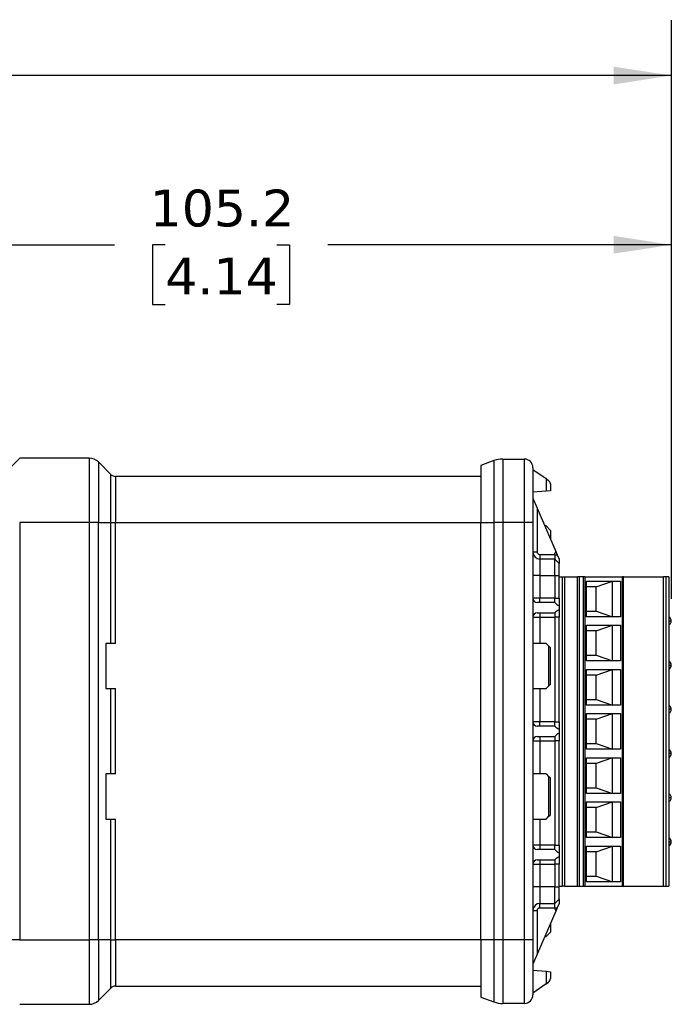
# Model space of a CAD drawing. Header units: millimetres. Extents: x 13 to 546, y 13 to 419.
# Tile 11 of 17: x 355 to 430, y 108 to 221. Entities that reach past the tile are written whole.
import ezdxf

# ---------------------------------------------------------------- set-up
doc = ezdxf.new("R2010")
doc.units = ezdxf.units.MM
doc.header["$LTSCALE"] = 2
doc.linetypes.add('SLD-Solid', pattern=[0])
doc.layers.add('DIMENSIONS', color=140, linetype='SLD-Solid', lineweight=25)
doc.styles.add('SLDTEXTSTYLE0', font='VERDANA.TTF')
doc.dimstyles.new('SLDDIMSTYLE0', dxfattribs={"dimtxt": 4.316016, "dimasz": 6.604, "dimexe": 0, "dimexo": 0.0625, "dimgap": 1.079004, "dimtad": 0, "dimtih": 1, "dimtoh": 1, "dimrnd": 1e-09, "dimzin": 12, "dimdsep": 46, "dimtxsty": 'SLDTEXTSTYLE0', "dimsah": 1, "dimcen": 0.09, "dimadec": 0, "dimazin": 3, "dimtfac": 1, "dimtofl": 0, "dimtmove": 0, "dimatfit": 3, "dimfxl": 0, "dimfrac": 2, "dimtolj": 1, "dimtzin": 12, "dimarcsym": 0})

# ---------------------------------------------------------------- blocks, each defined once
blk = doc.blocks.new('_D_4')
at = {"layer": 'DIMENSIONS'}
for p, q in [((324.74, 169.97), (324.74, 201.21)), ((429.94, 154.15), (429.94, 201.21)), ((324.74, 194.86), (365.92, 194.86)), ((371.77, 194.86), (370.32, 194.86)), ((370.32, 194.86), (370.32, 188.01)), ((384.59, 194.86), (386.04, 194.86)), ((386.04, 194.86), (386.04, 188.01)), ((429.94, 194.86), (390.44, 194.86)), ((370.32, 188.01), (371.77, 188.01)), ((386.04, 188.01), (384.59, 188.01))]:
    blk.add_line(p, q, dxfattribs=at)
for points in [[(324.74, 194.86), (331.34, 193.85), (331.34, 195.88)], [(429.94, 194.86), (423.33, 195.88), (423.33, 193.85)]]:
    blk.add_solid(points, dxfattribs=at)
at = {"layer": 'DIMENSIONS', "char_height": 4.233, "attachment_point": 1, "style": 'SLDTEXTSTYLE0'}
for s, insert in [('105.2', (369.97, 201.21)), ('4.14', (371.77, 193.38))]:
    blk.add_mtext(s, dxfattribs=dict(at, insert=insert))
blk = doc.blocks.new('_D_5')
at = {"layer": 'DIMENSIONS'}
for p, q in [((238.74, 154.47), (238.74, 220.68)), ((429.94, 154.15), (429.94, 220.68)), ((238.74, 214.33), (312.83, 214.33)), ((318.67, 214.33), (317.23, 214.33)), ((317.23, 214.33), (317.23, 207.47)), ((331.5, 214.33), (332.95, 214.33)), ((332.95, 214.33), (332.95, 207.47)), ((429.94, 214.33), (337.35, 214.33)), ((317.23, 207.47), (318.67, 207.47)), ((332.95, 207.47), (331.5, 207.47))]:
    blk.add_line(p, q, dxfattribs=at)
for points in [[(238.74, 214.33), (245.34, 213.31), (245.34, 215.34)], [(429.94, 214.33), (423.33, 215.34), (423.33, 213.31)]]:
    blk.add_solid(points, dxfattribs=at)
at = {"layer": 'DIMENSIONS', "char_height": 4.233, "attachment_point": 1, "style": 'SLDTEXTSTYLE0'}
for s, insert in [('191.2', (316.88, 220.67)), ('7.53', (318.67, 212.85))]:
    blk.add_mtext(s, dxfattribs=dict(at, insert=insert))

msp = doc.modelspace()

# ---------------------------------------------------------------- linework, layer by layer
for p, q in [((355.036, 170.328), (354.036, 169.328)), ((363.015, 170.328), (355.036, 170.328)), ((363.015, 170.328), (363.015, 162.928)), ((364.075, 169.889), (364.075, 162.928)), ((365.502, 168.462), (364.075, 169.889)), ((409.539, 170.047), (408.036, 169.5)), ((409.539, 170.047), (409.539, 162.928)), ((410.565, 170.228), (410.565, 162.928)), ((410.565, 170.228), (413.036, 170.228)), ((413.036, 170.228), (413.036, 162.928)), ((408.036, 169.5), (408.036, 162.928)), ((414.036, 169.028), (415.536, 167.978)), ((365.502, 162.928), (365.502, 168.462)), ((366.067, 168.228), (366.067, 162.928)), ((408.036, 168.228), (366.067, 168.228)), ((415.536, 167.978), (415.536, 166.534)), ((415.536, 167.978), (415.823, 167.777)), ((415.536, 166.534), (414.036, 166.403)), ((416.036, 166.578), (415.536, 166.534)), ((416.036, 167.367), (416.036, 166.578)), ((414.036, 165.728), (414.536, 164.561)), ((414.536, 164.561), (414.536, 159.528)), ((414.536, 164.561), (416.661, 159.603)), ((355.036, 162.928), (355.036, 114.928)), ((363.015, 162.928), (355.036, 162.928)), ((363.015, 162.928), (363.015, 114.928)), ((364.075, 162.928), (363.015, 162.928)), ((364.075, 114.928), (364.075, 162.928)), ((364.075, 162.928), (365.502, 162.928)), ((365.502, 149.028), (365.502, 162.928)), ((365.502, 162.928), (366.067, 162.928)), ((366.067, 149.028), (366.067, 162.928)), ((366.067, 162.928), (408.036, 162.928)), ((408.036, 114.928), (408.036, 162.928)), ((408.036, 162.928), (409.539, 162.928)), ((409.539, 162.928), (409.539, 114.928)), ((410.565, 162.928), (409.539, 162.928)), ((410.565, 162.928), (410.565, 114.928)), ((413.036, 162.928), (410.565, 162.928)), ((414.036, 162.928), (413.036, 162.928)), ((413.036, 162.928), (413.036, 114.928)), ((414.036, 162.928), (414.036, 114.928)), ((415.536, 162.528), (415.407, 162.528)), ((415.536, 162.528), (416.036, 162.028)), ((416.036, 162.028), (416.036, 161.061)), ((414.536, 159.528), (414.036, 159.528)), ((414.836, 159.228), (414.836, 158.728)), ((416.536, 159.228), (414.836, 159.228)), ((414.836, 158.728), (414.836, 156.828)), ((416.536, 158.728), (414.836, 158.728)), ((416.536, 159.228), (416.822, 159.228)), ((416.536, 159.228), (416.536, 158.728)), ((416.536, 156.828), (416.536, 158.728)), ((416.536, 158.728), (417.036, 158.228)), ((416.661, 159.603), (416.822, 159.228)), ((416.822, 159.228), (417.036, 158.728)), ((417.036, 158.728), (417.036, 158.228)), ((417.036, 156.828), (417.036, 158.228)), ((414.836, 156.828), (414.036, 156.828)), ((414.836, 156.828), (414.836, 154.228)), ((414.836, 156.828), (416.536, 156.828)), ((416.536, 156.828), (416.536, 154.228)), ((416.536, 156.828), (417.036, 156.828)), ((417.036, 154.228), (417.036, 156.828)), ((417.036, 156.688), (417.418, 156.688)), ((417.418, 121.128), (417.418, 156.688)), ((417.418, 156.688), (417.648, 156.688)), ((417.648, 156.688), (417.648, 121.128)), ((417.648, 156.688), (419.146, 156.688)), ((419.376, 156.688), (419.146, 156.688)), ((419.146, 121.128), (419.146, 156.688)), ((419.376, 121.128), (419.376, 156.688)), ((419.793, 156.688), (419.376, 156.688)), ((419.986, 156.688), (419.793, 156.688)), ((419.793, 156.688), (419.793, 121.128)), ((419.986, 156.688), (419.986, 121.128)), ((419.986, 156.688), (424.318, 156.688)), ((424.318, 121.128), (424.318, 156.688)), ((424.425, 156.688), (424.318, 156.688)), ((424.425, 121.128), (424.425, 156.688)), ((424.425, 156.688), (429.034, 156.688)), ((429.034, 121.128), (429.034, 156.688)), ((429.336, 156.688), (429.034, 156.688)), ((429.336, 121.128), (429.336, 156.688)), ((429.636, 156.688), (429.336, 156.688)), ((429.636, 156.688), (429.636, 121.128)), ((420.189, 156.198), (424.086, 156.198)), ((420.189, 152.098), (420.189, 156.198)), ((421.286, 155.548), (420.189, 155.548)), ((421.286, 155.548), (423.186, 156.198)), ((421.286, 152.748), (421.286, 155.548)), ((423.186, 152.098), (423.186, 156.198)), ((424.086, 156.198), (424.086, 152.098)), ((414.836, 154.228), (414.036, 154.228)), ((414.836, 153.728), (414.836, 154.228)), ((416.536, 154.228), (414.836, 154.228)), ((416.536, 153.728), (416.536, 154.228)), ((416.536, 154.228), (417.036, 154.228)), ((417.036, 154.228), (417.036, 153.362)), ((416.555, 153.728), (414.536, 153.728)), ((417.036, 153.362), (417.036, 152.894)), ((417.036, 152.894), (417.036, 152.028)), ((414.036, 152.028), (414.836, 152.028)), ((414.536, 152.528), (416.555, 152.528)), ((414.836, 152.528), (414.836, 152.028)), ((414.836, 152.028), (416.536, 152.028)), ((414.836, 152.028), (414.836, 149.028)), ((416.536, 152.528), (416.536, 152.028)), ((417.036, 152.028), (416.536, 152.028)), ((416.536, 152.028), (416.536, 140.028)), ((417.036, 140.028), (417.036, 152.028)), ((420.189, 152.748), (421.286, 152.748)), ((424.086, 152.098), (420.189, 152.098)), ((421.286, 152.748), (423.186, 152.098)), ((420.189, 151.118), (424.086, 151.118)), ((420.189, 147.018), (420.189, 151.118)), ((421.286, 150.468), (423.186, 151.118)), ((423.186, 147.018), (423.186, 151.118)), ((424.086, 151.118), (424.086, 147.018)), ((429.636, 151.608), (429.936, 151.608)), ((421.286, 150.468), (420.189, 150.468)), ((421.286, 147.668), (421.286, 150.468)), ((365.502, 149.028), (364.936, 149.028)), ((364.936, 149.028), (364.936, 143.828)), ((366.067, 149.028), (365.502, 149.028)), ((415.536, 149.028), (414.036, 149.028)), ((415.536, 149.028), (415.823, 148.741)), ((415.823, 148.741), (415.823, 144.115)), ((416.036, 148.528), (415.823, 148.741)), ((416.036, 144.328), (416.036, 148.528)), ((420.189, 147.668), (421.286, 147.668)), ((421.286, 147.668), (423.186, 147.018)), ((424.086, 147.018), (420.189, 147.018)), ((429.636, 146.528), (429.936, 146.528)), ((420.189, 146.038), (424.086, 146.038)), ((420.189, 141.938), (420.189, 146.038)), ((421.286, 145.388), (420.189, 145.388)), ((421.286, 145.388), (423.186, 146.038)), ((421.286, 142.588), (421.286, 145.388)), ((423.186, 141.938), (423.186, 146.038)), ((424.086, 146.038), (424.086, 141.938)), ((364.936, 143.828), (365.502, 143.828)), ((365.502, 134.028), (365.502, 143.828)), ((365.502, 143.828), (366.067, 143.828)), ((366.067, 134.028), (366.067, 143.828)), ((414.036, 143.828), (415.536, 143.828)), ((414.836, 143.828), (414.836, 140.028)), ((415.536, 143.828), (415.823, 144.115)), ((415.823, 144.115), (416.036, 144.328)), ((420.189, 142.588), (421.286, 142.588)), ((424.086, 141.938), (420.189, 141.938)), ((421.286, 142.588), (423.186, 141.938)), ((420.189, 140.958), (424.086, 140.958)), ((420.189, 136.858), (420.189, 140.958)), ((421.286, 140.308), (423.186, 140.958)), ((423.186, 136.858), (423.186, 140.958)), ((424.086, 140.958), (424.086, 136.858)), ((429.936, 141.448), (429.636, 141.448)), ((414.836, 140.028), (414.036, 140.028)), ((416.555, 139.528), (414.536, 139.528)), ((414.836, 139.528), (414.836, 140.028)), ((416.536, 140.028), (414.836, 140.028)), ((416.536, 139.528), (416.536, 140.028)), ((416.536, 140.028), (417.036, 140.028)), ((417.036, 140.028), (417.036, 139.162)), ((421.286, 140.308), (420.189, 140.308)), ((421.286, 137.508), (421.286, 140.308)), ((414.536, 138.328), (416.555, 138.328)), ((414.836, 138.328), (414.836, 137.828)), ((416.536, 138.328), (416.536, 137.828)), ((417.036, 139.162), (417.036, 138.694)), ((417.036, 138.694), (417.036, 137.828)), ((414.036, 137.828), (414.836, 137.828)), ((414.836, 137.828), (416.536, 137.828)), ((414.836, 137.828), (414.836, 134.028)), ((417.036, 137.828), (416.536, 137.828)), ((416.536, 137.828), (416.536, 125.828)), ((417.036, 125.828), (417.036, 137.828)), ((420.189, 137.508), (421.286, 137.508)), ((421.286, 137.508), (423.186, 136.858)), ((424.086, 136.858), (420.189, 136.858)), ((420.189, 135.878), (424.086, 135.878)), ((420.189, 131.778), (420.189, 135.878)), ((423.186, 135.878), (421.286, 135.228)), ((423.186, 131.778), (423.186, 135.878)), ((424.086, 135.878), (424.086, 131.778)), ((429.936, 136.368), (429.636, 136.368)), ((421.286, 135.228), (420.189, 135.228)), ((421.286, 132.428), (421.286, 135.228)), ((365.502, 134.028), (364.936, 134.028)), ((364.936, 134.028), (364.936, 128.828)), ((366.067, 134.028), (365.502, 134.028)), ((415.536, 134.028), (414.036, 134.028)), ((415.536, 134.028), (415.823, 133.741)), ((415.823, 133.741), (415.823, 129.115)), ((416.036, 133.528), (415.823, 133.741)), ((416.036, 129.328), (416.036, 133.528)), ((420.189, 132.428), (421.286, 132.428)), ((424.086, 131.778), (420.189, 131.778)), ((421.286, 132.428), (423.186, 131.778)), ((420.189, 130.798), (424.086, 130.798)), ((420.189, 126.698), (420.189, 130.798)), ((421.286, 130.148), (423.186, 130.798)), ((423.186, 126.698), (423.186, 130.798)), ((424.086, 130.798), (424.086, 126.698)), ((429.936, 131.288), (429.636, 131.288)), ((415.536, 128.828), (415.823, 129.115)), ((415.823, 129.115), (416.036, 129.328)), ((421.286, 130.148), (420.189, 130.148)), ((421.286, 127.348), (421.286, 130.148)), ((364.936, 128.828), (365.502, 128.828)), ((365.502, 114.928), (365.502, 128.828)), ((365.502, 128.828), (366.067, 128.828)), ((366.067, 114.928), (366.067, 128.828)), ((414.036, 128.828), (415.536, 128.828)), ((414.836, 128.828), (414.836, 125.828)), ((420.189, 127.348), (421.286, 127.348)), ((421.286, 127.348), (423.186, 126.698)), ((414.836, 125.828), (414.036, 125.828)), ((414.836, 125.828), (414.836, 125.328)), ((416.536, 125.828), (414.836, 125.828)), ((416.536, 125.328), (416.536, 125.828)), ((416.536, 125.828), (417.036, 125.828)), ((417.036, 125.828), (417.036, 124.962)), ((424.086, 126.698), (420.189, 126.698)), ((420.189, 125.718), (424.086, 125.718)), ((420.189, 121.618), (420.189, 125.718)), ((421.286, 125.068), (423.186, 125.718)), ((423.186, 121.618), (423.186, 125.718)), ((424.086, 125.718), (424.086, 121.618)), ((429.636, 126.208), (429.936, 126.208)), ((416.555, 125.328), (414.536, 125.328)), ((417.036, 124.962), (417.036, 124.494)), ((421.286, 125.068), (420.189, 125.068)), ((421.286, 122.268), (421.286, 125.068)), ((414.036, 123.628), (414.836, 123.628)), ((414.536, 124.128), (416.555, 124.128)), ((414.836, 124.128), (414.836, 123.628)), ((414.836, 123.628), (414.836, 121.028)), ((414.836, 123.628), (416.536, 123.628)), ((416.536, 124.128), (416.536, 123.628)), ((417.036, 123.628), (416.536, 123.628)), ((416.536, 123.628), (416.536, 121.028)), ((417.036, 124.494), (417.036, 123.628)), ((417.036, 121.028), (417.036, 123.628)), ((420.189, 122.268), (421.286, 122.268)), ((424.086, 121.618), (420.189, 121.618)), ((421.286, 122.268), (423.186, 121.618)), ((414.836, 121.028), (414.036, 121.028)), ((414.836, 121.028), (414.836, 119.128)), ((416.536, 121.028), (414.836, 121.028)), ((416.536, 119.128), (416.536, 121.028)), ((416.536, 121.028), (417.036, 121.028)), ((417.036, 121.128), (417.418, 121.128)), ((417.036, 119.628), (417.036, 121.028)), ((417.648, 121.128), (417.418, 121.128)), ((417.648, 121.128), (419.146, 121.128)), ((419.146, 121.128), (419.376, 121.128)), ((419.376, 121.128), (419.793, 121.128)), ((419.793, 121.128), (419.986, 121.128)), ((419.986, 121.128), (424.318, 121.128)), ((424.318, 121.128), (424.425, 121.128)), ((424.425, 121.128), (429.034, 121.128)), ((429.034, 121.128), (429.336, 121.128)), ((429.336, 121.128), (429.636, 121.128)), ((414.836, 119.128), (416.536, 119.128)), ((414.836, 118.628), (414.836, 119.128)), ((416.536, 119.128), (417.036, 119.628)), ((416.536, 118.628), (416.536, 119.128)), ((417.036, 119.128), (416.822, 118.628)), ((417.036, 119.628), (417.036, 119.128)), ((414.036, 118.328), (414.536, 118.328)), ((414.536, 118.328), (414.536, 113.295)), ((416.661, 118.253), (414.536, 113.295)), ((414.836, 118.628), (416.536, 118.628)), ((416.536, 118.628), (416.822, 118.628)), ((416.822, 118.628), (416.661, 118.253)), ((416.036, 116.795), (416.036, 115.828)), ((416.036, 115.828), (415.536, 115.328)), ((355.036, 114.928), (354.036, 114.928)), ((355.036, 114.928), (363.015, 114.928)), ((363.015, 114.928), (363.015, 107.528)), ((364.075, 114.928), (363.015, 114.928)), ((364.075, 114.928), (364.075, 107.967)), ((365.502, 114.928), (364.075, 114.928)), ((365.502, 109.394), (365.502, 114.928)), ((365.502, 114.928), (366.067, 114.928)), ((366.067, 114.928), (366.067, 109.628)), ((408.036, 114.928), (366.067, 114.928)), ((408.036, 114.928), (408.036, 108.356)), ((409.539, 114.928), (408.036, 114.928)), ((410.565, 114.928), (409.539, 114.928)), ((409.539, 114.928), (409.539, 107.809)), ((410.565, 114.928), (410.565, 107.628)), ((413.036, 114.928), (410.565, 114.928)), ((413.036, 114.928), (413.036, 107.628)), ((414.036, 114.928), (413.036, 114.928)), ((415.407, 115.328), (415.536, 115.328)), ((414.536, 113.295), (414.036, 112.128)), ((414.036, 111.453), (415.536, 111.322)), ((415.536, 111.322), (415.536, 109.878)), ((415.536, 111.322), (416.036, 111.278)), ((416.036, 111.278), (416.036, 110.489)), ((415.536, 109.878), (414.036, 108.828)), ((415.536, 109.878), (415.823, 110.079)), ((364.075, 107.967), (365.502, 109.394)), ((366.067, 109.628), (408.036, 109.628)), ((408.036, 108.356), (409.539, 107.809)), ((413.036, 107.628), (410.565, 107.628)), ((355.036, 107.528), (363.015, 107.528))]:
    msp.add_line(p, q)
for centre, radius, start, end in [((363.015, 168.828), 1.5, 45, 90), ((410.565, 167.228), 3, 90, 110), ((413.036, 169.228), 1, 0, 90), ((366.067, 169.028), 0.8, 225, 270), ((415.536, 167.367), 0.5, 0, 55), ((414.836, 159.528), 0.8, 180, 270), ((414.536, 154.228), 0.5, 180, 270), ((414.536, 152.028), 0.5, 90, 180), ((429.436, 151.608), 0.5, 360, 66.42189), ((429.436, 151.608), 0.5, 293.57811, 0), ((429.436, 146.528), 0.5, 0, 66.42189), ((429.436, 146.528), 0.5, 293.57811, 0), ((429.436, 141.448), 0.5, 0, 66.42189), ((429.436, 141.448), 0.5, 293.57811, 0), ((414.536, 140.028), 0.5, 180, 270), ((414.536, 137.828), 0.5, 90, 180), ((429.436, 136.368), 0.5, 0, 66.42189), ((429.436, 136.368), 0.5, 293.57811, 0), ((429.436, 131.288), 0.5, 0, 66.42182), ((429.436, 131.288), 0.5, 293.57818, 0), ((414.536, 125.828), 0.5, 180, 270), ((429.436, 126.208), 0.5, 0, 66.42182), ((429.436, 126.208), 0.5, 293.57818, 0), ((414.536, 123.628), 0.5, 90, 180), ((414.836, 118.328), 0.8, 90, 180), ((415.536, 110.489), 0.5, 305, 0), ((366.067, 108.828), 0.8, 90, 135), ((363.015, 109.028), 1.5, 270, 315), ((410.565, 110.628), 3, 250, 270), ((413.036, 108.628), 1, 270, 0)]:
    msp.add_arc(centre, radius, start, end)
for centre, start_param, end_param in [((417.465, 154.228), 3.6991915, 4.3008721), ((417.465, 152.028), 1.9823132, 2.5839938), ((417.465, 140.028), 3.6991915, 4.3008721), ((417.465, 137.828), 1.9823132, 2.5839938), ((417.465, 125.828), 3.6991915, 4.3008721), ((417.465, 123.628), 1.9823132, 2.5839938)]:
    msp.add_ellipse(centre, major_axis=(1.071, 0), ratio=0.8819171, start_param=start_param, end_param=end_param)
for points, knots in [([(414.036, 169.228), (414.036, 169.227), (414.036, 169.226), (414.036, 169.213), (414.036, 169.192), (414.036, 169.162), (414.036, 169.103), (414.036, 168.992), (414.036, 168.792), (414.036, 168.532), (414.036, 168.099), (414.036, 167.415), (414.036, 166.572), (414.036, 165.831), (414.036, 165.259), (414.036, 164.672), (414.036, 164.15), (414.036, 163.695), (414.036, 163.312), (414.036, 163.056), (414.036, 162.928)], [0, 0, 0, 0, 0.02333568, 0.04662874, 0.06991042, 0.09321207, 0.1165649, 0.17830196, 0.24009206, 0.30440329, 0.36876776, 0.50000564, 0.63124353, 0.69555476, 0.75991923, 0.8216563, 0.8834464, 0.92230988, 0.9611127, 1, 1, 1, 1]), ([(414.536, 118.328), (414.537, 118.348), (414.539, 118.387), (414.556, 118.444), (414.584, 118.495), (414.622, 118.542), (414.67, 118.581), (414.723, 118.608), (414.779, 118.625), (414.817, 118.627), (414.836, 118.628)], [0, 0, 0, 0, 0.1270036, 0.2493606, 0.3721245, 0.5003005, 0.6287149, 0.7601226, 0.879338, 1, 1, 1, 1]), ([(414.036, 114.928), (414.036, 114.851), (414.036, 114.697), (414.036, 114.467), (414.036, 114.238), (414.036, 114.009), (414.036, 113.657), (414.036, 113.184), (414.036, 112.598), (414.036, 112.025), (414.036, 111.284), (414.036, 110.441), (414.036, 109.757), (414.036, 109.325), (414.036, 109.064), (414.036, 108.864), (414.036, 108.741), (414.036, 108.671), (414.036, 108.635), (414.036, 108.63), (414.036, 108.628)], [0, 0, 0, 0, 0.0233357, 0.0466287, 0.0699104, 0.0932121, 0.1165649, 0.178302, 0.2400921, 0.3044033, 0.3687678, 0.5000056, 0.6312435, 0.6955548, 0.7599192, 0.8216563, 0.8834464, 0.9223099, 0.9611127, 1, 1, 1, 1])]:
    msp.add_open_spline(points, degree=3, knots=knots)
for points in [[(414.836, 159.228), (414.67, 159.228), (414.536, 159.362), (414.536, 159.528)], [(416.536, 159.228), (416.536, 159.363), (416.592, 159.488), (416.661, 159.603)], [(416.536, 118.628), (416.536, 118.493), (416.592, 118.368), (416.661, 118.253)]]:
    msp.add_open_spline(points, degree=3)

# ---------------------------------------------------------------- dimensions: what is measured, and where the dimension line sits
at = {"layer": 'DIMENSIONS'}
for base, p2, picture, middle in [((238.736, 214.328), (238.736, 151.928), '_D_5', (325.088, 214.328)), ((324.736, 194.865), (324.736, 167.428), '_D_4', (378.179, 194.865))]:
    dim = msp.add_linear_dim(base=base, p1=(429.936, 151.608), p2=p2, dimstyle='SLDDIMSTYLE0', dxfattribs=at)
    dim.commit()
    dim.dimension.update_dxf_attribs({"geometry": picture, "text_midpoint": middle, "dimtype": 160})

doc.saveas('drawing.dxf')
